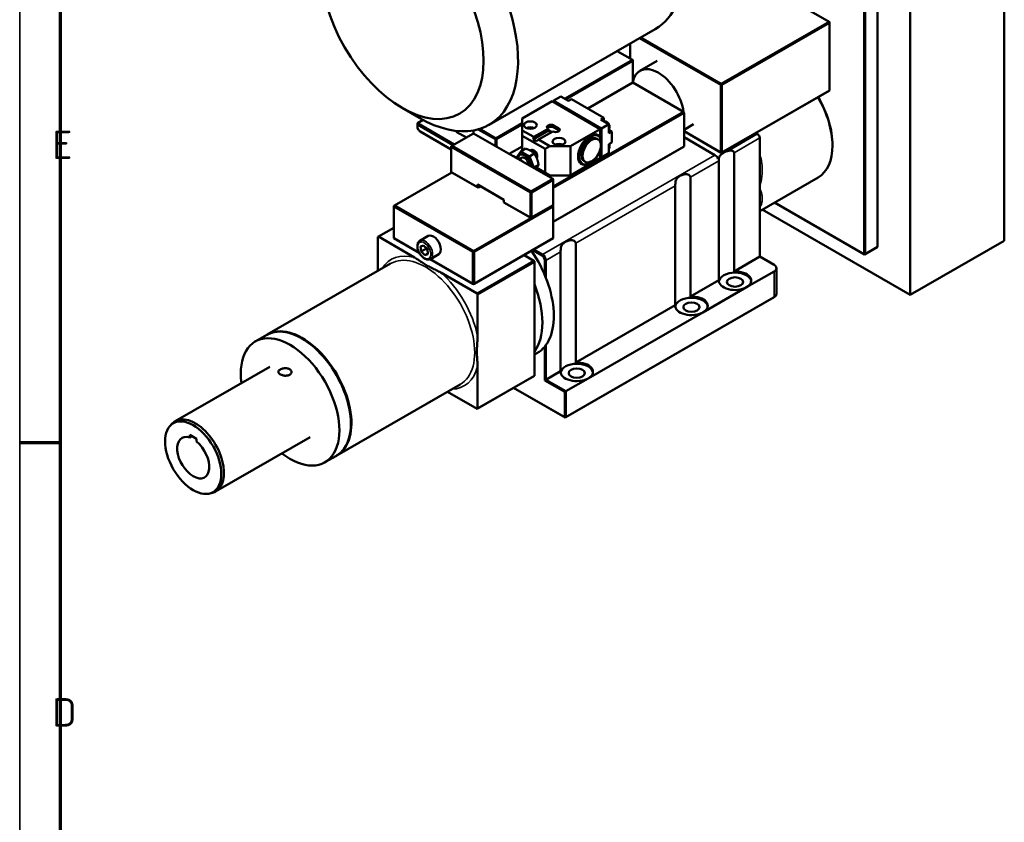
# Model space of a CAD drawing. Header units: millimetres. Extents: x 10 to 1178, y 10 to 831.
# Tile 2 of 6: x 10 to 253, y 466 to 664. Entities that reach past the tile are written whole.
import ezdxf

# ---------------------------------------------------------------- set-up
doc = ezdxf.new("R2010")
doc.units = ezdxf.units.MM
doc.header["$LTSCALE"] = 2
doc.layers.get('0').update_dxf_attribs({"lineweight": 25})
for name, color, linetype, lineweight in [('Rahmen (ISO)', 7, 'Continuous', 70), ('Sichtbar (ISO)', 7, 'Continuous', 50), ('Sichtbar schmal (ISO)', 7, 'Continuous', 35), ('Symbol (ISO)', 7, 'Continuous', 25)]:
    doc.layers.add(name, color=color, linetype=linetype, lineweight=lineweight)
doc.styles.add('Notiztext (DIN)', font='isocpeur.ttf')

# ---------------------------------------------------------------- blocks, each defined once
blk = doc.blocks.new('Ränder Hagen+Goebel Rahmen')
at = {"layer": 'Rahmen (ISO)', "linetype": 'Continuous', "lineweight": 35}
blk.add_line((5, 415), (5, 5), dxfattribs=at)
at = {"layer": 'Rahmen (ISO)'}
for p, q in [((10, 410), (10, 10)), ((10, 280), (5, 280))]:
    blk.add_line(p, q, dxfattribs=at)
at = {"layer": 'Symbol (ISO)', "char_height": 3.5, "attachment_point": 7, "style": 'Notiztext (DIN)'}
for s, insert in [('E', (9, 315)), ('D', (9, 245))]:
    blk.add_mtext(s, dxfattribs=dict(at, insert=insert))

msp = doc.modelspace()

# ---------------------------------------------------------------- linework, layer by layer
at = {"layer": 'Sichtbar (ISO)'}
for p, q in [((252.8429, 750.4579), (252.8429, 609.8398)), ((229.6498, 737.1019), (229.6498, 596.4838)), ((188.9578, 675.7544), (209.6245, 663.8532)), ((221.5887, 669.1464), (221.5887, 608.3209)), ((218.2512, 667.3873), (218.2512, 606.5618)), ((218.534, 606.5618), (218.534, 667.3873)), ((209.6245, 663.8532), (183.0373, 648.5426)), ((183.1787, 648.2977), (209.7659, 663.6083)), ((209.7659, 663.7711), (209.6245, 663.8532)), ((209.7659, 663.6083), (209.6245, 663.8532)), ((209.7659, 663.6083), (209.7659, 663.7711)), ((209.7659, 663.6083), (209.7659, 646.9303)), ((166.772, 662.0542), (125.7598, 638.4369)), ((160.5513, 654.8065), (160.5513, 658.472)), ((162.8896, 659.8185), (182.8958, 648.2977)), ((183.0373, 648.5426), (163.173, 659.9817)), ((157.3687, 656.6392), (161.117, 654.4808)), ((161.117, 654.4808), (144.5531, 644.9422)), ((144.913, 644.8231), (161.2584, 654.2358)), ((161.117, 654.4808), (161.2584, 654.2358)), ((161.2584, 654.3987), (161.117, 654.4808)), ((161.2584, 654.3987), (161.2584, 654.2358)), ((161.2584, 654.2358), (161.2584, 649.0751)), ((167.2323, 654.1917), (162.9896, 651.7485)), ((150.1102, 642.4208), (161.2584, 648.8406)), ((161.2584, 648.8406), (173.7035, 641.674)), ((183.0373, 648.5426), (182.8958, 648.2977)), ((183.0373, 648.5426), (183.1787, 648.2977)), ((182.8958, 648.2977), (183.1787, 648.2977)), ((182.8958, 648.2977), (182.8958, 631.6197)), ((183.0373, 631.5377), (209.6245, 646.8482)), ((183.1787, 631.6197), (183.1787, 648.2977)), ((209.7659, 646.9303), (183.1787, 631.6197)), ((209.7659, 646.9303), (209.6245, 646.8482)), ((133.9641, 639.9915), (141.318, 644.2264)), ((141.318, 644.2264), (153.1974, 637.3855)), ((141.3746, 644.1937), (141.6291, 644.3403)), ((141.6008, 644.3893), (143.4393, 645.448)), ((153.4802, 637.5484), (141.6008, 644.3893)), ((141.6008, 644.3893), (141.6008, 644.324)), ((153.4519, 637.5319), (141.6291, 644.3403)), ((145.3909, 644.3241), (143.4393, 645.448)), ((145.3909, 644.3241), (146.098, 644.7313)), ((154.0742, 640.1381), (146.098, 644.7313)), ((104.2728, 642.6307), (108.499, 640.1781)), ((173.7035, 641.674), (141.6008, 623.1873)), ((141.6008, 622.8609), (173.8449, 641.429)), ((173.7035, 641.674), (173.7521, 641.5897)), ((173.8449, 641.429), (173.7521, 641.5897)), ((173.8449, 640.2845), (173.8449, 641.429)), ((108.084, 638.8182), (109.4886, 639.6271)), ((117.1806, 633.5798), (108.084, 638.8182)), ((108.084, 638.8182), (108.084, 638.4918)), ((133.9641, 638.8444), (127.4587, 635.0982)), ((133.9641, 637.0597), (133.9641, 639.9915)), ((153.3671, 639.7309), (154.0742, 640.1381)), ((155.3187, 638.6071), (153.3671, 639.7309)), ((154.0742, 639.3237), (154.0742, 640.1381)), ((173.8449, 633.0901), (173.8449, 640.2845)), ((108.084, 638.4918), (116.8973, 633.4166)), ((108.084, 638.0013), (108.084, 638.4918)), ((108.7883, 636.7781), (108.9292, 636.6964)), ((116.4278, 632.3788), (108.7911, 636.7765)), ((108.9325, 636.6945), (116.4278, 632.3782)), ((116.5692, 633.2277), (121.9432, 636.3224)), ((117.6195, 636.9338), (117.6651, 636.9093)), ((117.6651, 636.9093), (117.6651, 636.6804)), ((117.6651, 636.6804), (120.2006, 635.3188)), ((121.9432, 636.3224), (121.9432, 637.0501)), ((121.9432, 636.3224), (141.4594, 625.0838)), ((123.057, 637.3066), (127.3173, 634.8533)), ((127.4587, 635.0982), (123.4311, 637.4176)), ((127.6001, 634.8533), (133.9641, 638.5181)), ((133.9641, 637.0597), (136.7925, 635.4309)), ((133.9641, 635.7542), (133.9641, 637.0597)), ((136.6729, 634.847), (140.5055, 637.054)), ((136.7925, 635.4309), (140.3422, 637.4751)), ((141.4735, 636.8236), (137.9239, 634.7794)), ((140.5055, 637.054), (140.3422, 637.4751)), ((141.1896, 636.66), (140.5055, 637.054)), ((141.7564, 638.2895), (142.8877, 637.6379)), ((142.8877, 637.1474), (141.7564, 637.7989)), ((153.1974, 637.3855), (145.8435, 633.1506)), ((153.1974, 637.3854), (153.4519, 637.5319)), ((153.1974, 635.4597), (153.1974, 637.3855)), ((153.4519, 630.4029), (153.4519, 637.5319)), ((153.4802, 637.5484), (155.3187, 638.6071)), ((153.4802, 630.3539), (153.4802, 637.5484)), ((155.3187, 636.3506), (155.3187, 638.6071)), ((156.0258, 636.7578), (155.3187, 637.165)), ((155.3187, 636.3506), (156.0258, 636.7578)), ((155.3704, 637.8893), (155.459, 637.9502)), ((155.459, 637.6886), (155.3704, 637.6277)), ((155.3705, 637.8882), (155.4452, 637.8452)), ((156.0258, 634.0763), (156.0258, 636.7578)), ((176.2149, 638.5932), (173.8449, 637.2284)), ((182.8958, 631.6197), (173.8449, 636.8318)), ((173.8449, 636.8312), (183.0373, 631.5377)), ((191.522, 636.4237), (191.9468, 636.1791)), ((127.4587, 635.0982), (127.3173, 634.8533)), ((127.3173, 634.8533), (127.3173, 633.2277)), ((127.6001, 634.8533), (127.3173, 634.8533)), ((127.6001, 634.8533), (127.4587, 635.0982)), ((127.6001, 633.0648), (127.6001, 634.8533)), ((139.6209, 632.4966), (133.9641, 635.7542)), ((133.9641, 632.084), (133.9641, 635.7542)), ((136.6729, 634.847), (136.7925, 635.4309)), ((137.4777, 634.3836), (136.6729, 634.847)), ((137.9239, 634.7794), (137.4777, 634.3836)), ((137.9239, 634.7794), (140.7523, 633.1506)), ((152.3901, 635.014), (152.6729, 634.8511)), ((153.3388, 632.3978), (153.3388, 635.0158)), ((155.3187, 633.6691), (156.0258, 634.0763)), ((181.4816, 630.9689), (173.8449, 635.3666)), ((192.5125, 629.8732), (192.5125, 635.1993)), ((116.4278, 632.9827), (116.5692, 633.2277)), ((116.4278, 633.1456), (116.5692, 633.2277)), ((116.4278, 633.1456), (116.4278, 632.9827)), ((116.4278, 632.9827), (135.944, 621.7441)), ((116.4278, 626.7694), (116.4278, 632.9827)), ((136.0854, 621.9891), (116.5692, 633.2277)), ((130.7316, 631.2615), (133.9641, 633.1229)), ((133.6097, 631.88), (132.5606, 630.3832)), ((133.6097, 631.88), (134.7749, 632.5509)), ((135.7326, 630.6575), (133.6097, 631.88)), ((136.2567, 632.2515), (135.9394, 632.0688)), ((140.7523, 633.1506), (139.6209, 632.4966)), ((139.6209, 626.6103), (139.6209, 632.4966)), ((145.8435, 633.1506), (140.7523, 633.1506)), ((173.8449, 633.0901), (141.6008, 614.5219)), ((141.6008, 614.5213), (173.7035, 633.008)), ((145.8435, 625.9562), (145.8435, 633.1506)), ((153.1974, 630.1911), (153.1974, 631.9978)), ((153.4802, 630.3539), (155.3187, 631.4127)), ((155.3187, 631.4127), (155.3187, 633.6691)), ((155.3704, 632.984), (155.459, 633.0449)), ((155.459, 632.7833), (155.3704, 632.7224)), ((155.3705, 632.9829), (155.4452, 632.9399)), ((173.7035, 633.008), (173.8449, 633.0901)), ((182.8958, 631.6197), (183.1787, 631.6197)), ((182.8958, 631.6197), (183.0373, 631.5377)), ((183.0373, 631.5377), (183.1787, 631.6197)), ((186.1809, 631.5531), (186.1809, 602.285)), ((210.473, 633.4417), (210.473, 633.2788)), ((131.6337, 630.742), (131.6341, 630.7423)), ((133.7705, 630.3146), (133.2157, 629.9951)), ((133.5334, 631.1189), (133.3636, 631.0212)), ((133.7566, 629.5195), (133.757, 629.5198)), ((133.7577, 629.5189), (133.757, 629.5198)), ((135.7326, 630.6575), (136.8978, 631.3284)), ((136.7941, 627.9206), (135.7326, 630.6575)), ((153.1974, 630.1911), (145.8435, 625.9562)), ((149.1963, 629.4679), (149.4791, 629.305)), ((150.804, 629.026), (150.6631, 628.9443)), ((153.1974, 630.2563), (153.4519, 630.4029)), ((153.4235, 630.3866), (153.4802, 630.3539)), ((182.463, 630.1971), (182.2165, 630.0552)), ((182.4392, 600.1303), (182.4392, 629.562)), ((192.5125, 622.9361), (192.5125, 629.8732)), ((102.4271, 618.5434), (116.5692, 626.6873)), ((116.5692, 626.6873), (116.4278, 626.7694)), ((122.9332, 623.0232), (116.4278, 626.7694)), ((116.5692, 626.6873), (123.0746, 622.9411)), ((136.719, 627.8136), (136.7941, 627.9206)), ((136.7941, 627.9206), (137.9592, 628.5916)), ((137.5153, 627.8214), (137.9239, 627.585)), ((137.516, 627.8224), (139.6209, 626.6103)), ((140.7523, 625.9562), (137.9239, 627.585)), ((139.6209, 626.6103), (140.7523, 625.9562)), ((141.4594, 625.0838), (136.0854, 621.9891)), ((136.2268, 621.7441), (141.6008, 624.8388)), ((145.8435, 625.9562), (140.7523, 625.9562)), ((141.4594, 625.0838), (141.6008, 625.0017)), ((141.4594, 625.0838), (141.6008, 624.8388)), ((141.6008, 624.8388), (141.6008, 625.0017)), ((141.6008, 624.8388), (141.6008, 618.6254)), ((175.4329, 625.5273), (175.4329, 596.0956)), ((192.5125, 617.1635), (206.9357, 625.4692)), ((122.9332, 623.6772), (122.9332, 623.0232)), ((122.9332, 623.6772), (123.216, 623.5137)), ((129.4386, 619.931), (122.9332, 623.6772)), ((123.0746, 622.9411), (122.9332, 623.0232)), ((123.216, 623.0232), (122.9332, 623.0232)), ((123.0746, 622.9411), (123.6425, 623.2681)), ((123.216, 623.0232), (123.0746, 622.9411)), ((123.216, 623.0232), (123.216, 623.5137)), ((123.216, 623.5137), (129.4386, 619.9304)), ((123.6419, 623.2684), (123.216, 623.0232)), ((136.0854, 621.9891), (135.944, 621.7441)), ((135.944, 621.7441), (136.2268, 621.7441)), ((135.944, 621.7441), (135.944, 615.5308)), ((136.0854, 621.9891), (136.2268, 621.7441)), ((136.2268, 615.5308), (136.2268, 621.7441)), ((171.6912, 593.9409), (171.6912, 623.3726)), ((192.5125, 615.9989), (192.5125, 622.9361)), ((129.4386, 619.277), (129.4386, 619.931)), ((129.4386, 619.277), (129.58, 619.1949)), ((135.944, 615.5308), (129.4386, 619.277)), ((196.1762, 619.2733), (218.3926, 606.4797)), ((218.2512, 606.5618), (196.1768, 619.2736)), ((102.4271, 618.5434), (102.2857, 618.4613)), ((102.2857, 618.2984), (102.4271, 618.5434)), ((102.2857, 618.2984), (102.2857, 618.4613)), ((102.2857, 610.45), (102.2857, 618.2984)), ((102.2857, 618.2984), (121.8018, 607.0598)), ((121.9432, 607.3048), (102.4271, 618.5434)), ((141.4594, 618.5434), (121.9432, 607.3048)), ((122.0847, 607.0598), (141.6008, 618.2984)), ((129.58, 619.1949), (136.0854, 615.4487)), ((136.0854, 615.4487), (141.4594, 618.5434)), ((141.6008, 618.6254), (136.2268, 615.5308)), ((141.6008, 618.6254), (141.4594, 618.5434)), ((141.6008, 618.4613), (141.4594, 618.5434)), ((141.6008, 618.2984), (141.4594, 618.5434)), ((141.6008, 618.4613), (141.6008, 618.2984)), ((141.6008, 618.2984), (141.6008, 610.45)), ((229.6498, 596.4838), (193.1257, 617.5166)), ((135.944, 615.5308), (136.0854, 615.4487)), ((135.944, 615.5308), (136.2268, 615.5308)), ((136.2268, 615.5308), (136.0854, 615.4487)), ((192.5125, 605.9311), (192.5125, 615.9989)), ((98.4673, 610.8565), (102.2857, 613.0554)), ((98.3259, 610.7745), (98.4673, 610.8565)), ((98.3259, 602.3903), (98.3259, 610.7745)), ((98.4673, 610.8565), (107.3707, 605.7294)), ((102.2857, 610.45), (102.4271, 610.3679)), ((108.5413, 606.8476), (102.2857, 610.45)), ((102.4271, 610.3679), (108.5418, 606.8467)), ((108.7098, 609.8353), (110.7463, 611.008)), ((121.9432, 599.1293), (141.4594, 610.3679)), ((141.6008, 610.45), (122.0847, 599.2114)), ((141.4594, 610.3679), (141.6008, 610.45)), ((252.8429, 609.8398), (229.6498, 596.4838)), ((108.8653, 608.3823), (109.6251, 608.6601)), ((109.0212, 607.1741), (108.8653, 608.3823)), ((110.1526, 607.8256), (109.0212, 607.1741)), ((109.9369, 606.2437), (109.0212, 607.1741)), ((109.6251, 608.6601), (110.5408, 607.7297)), ((110.5408, 607.7297), (110.6967, 606.5215)), ((121.9432, 607.3048), (121.8018, 607.0598)), ((122.0847, 607.0598), (121.9432, 607.3048)), ((136.5064, 607.5156), (138.7724, 606.2107)), ((138.9138, 606.4557), (136.7897, 607.6788)), ((147.1486, 609.2394), (147.1486, 579.8078)), ((218.3926, 606.4797), (221.4473, 608.2388)), ((221.5887, 608.3209), (218.534, 606.5618)), ((221.4473, 608.2388), (221.5887, 608.3209)), ((110.6775, 606.6702), (109.9369, 606.2437)), ((110.6967, 606.5215), (109.9369, 606.2437)), ((111.2384, 605.2938), (121.9432, 599.1293)), ((121.8018, 599.2114), (111.239, 605.2941)), ((111.3048, 605.3291), (113.3412, 606.5018)), ((122.0847, 607.0598), (121.8018, 607.0598)), ((121.8018, 607.0598), (121.8018, 599.2114)), ((122.0847, 599.2114), (122.0847, 607.0598)), ((136.7925, 604.9115), (122.7918, 596.849)), ((134.3883, 606.296), (136.7925, 604.9115)), ((136.7925, 604.9115), (136.9339, 604.6665)), ((136.9339, 604.8294), (136.7925, 604.9115)), ((136.9339, 604.8294), (136.9339, 604.6665)), ((139.4795, 604.986), (139.4795, 601.4311)), ((139.7623, 600.7402), (139.7623, 604.986)), ((143.4069, 577.6531), (143.4069, 607.0848)), ((192.5125, 605.9311), (186.1809, 602.285)), ((196.048, 603.8951), (192.5125, 605.9311)), ((218.2512, 606.5618), (218.534, 606.5618)), ((218.2512, 606.5618), (218.3926, 606.4797)), ((218.3926, 606.4797), (218.534, 606.5618)), ((101.4805, 604.2069), (71.0749, 586.6975)), ((122.9332, 596.6041), (136.9339, 604.6665)), ((136.9339, 604.6665), (136.9339, 576.5429)), ((196.048, 602.2663), (189.2598, 598.3572)), ((196.6338, 596.7038), (196.6338, 603.0807)), ((113.8884, 601.9761), (122.7918, 596.849)), ((182.4392, 600.1303), (175.4329, 596.0956)), ((122.0847, 599.2114), (121.8018, 599.2114)), ((121.9432, 599.1293), (121.8018, 599.2114)), ((121.9432, 599.1293), (122.0847, 599.2114)), ((189.2598, 598.3572), (178.5118, 592.1679)), ((122.7918, 596.849), (122.9332, 596.6041)), ((122.9332, 596.6041), (122.9332, 586.3101)), ((144.5707, 566.245), (195.9066, 595.8074)), ((196.048, 595.8895), (144.7121, 566.327)), ((195.9115, 595.8102), (196.0535, 595.8926)), ((171.6912, 593.9409), (147.1486, 579.8078)), ((178.5118, 592.1679), (150.2275, 575.88)), ((68.1051, 584.9873), (70.9335, 586.6161)), ((139.4795, 583.6875), (139.4795, 575.3908)), ((139.7623, 575.5543), (139.7623, 584.0526)), ((136.9339, 581.696), (137.5807, 582.0685)), ((48.3257, 565.2886), (71.6981, 578.7479)), ((122.9332, 578.7744), (122.9332, 568.4804)), ((122.7918, 568.3984), (136.7925, 576.4608)), ((136.9339, 576.5429), (122.9332, 568.4804)), ((136.9339, 576.5429), (136.7925, 576.4608)), ((139.4795, 575.3908), (139.7623, 575.5543)), ((143.4069, 577.6531), (139.7623, 575.5543)), ((144.7121, 572.7039), (139.7623, 575.5543)), ((150.2275, 575.88), (144.7121, 572.7039)), ((118.6472, 574.3965), (88.2416, 556.887)), ((131.8115, 573.5925), (144.5707, 566.245)), ((144.4292, 566.327), (131.8121, 573.5928)), ((139.4795, 575.3908), (144.4292, 572.5404)), ((122.7918, 568.3984), (115.5116, 572.5908)), ((144.4292, 572.5404), (144.7121, 572.7039)), ((144.4292, 572.5404), (144.4292, 566.327)), ((144.7121, 566.327), (144.7121, 572.7039)), ((122.9332, 568.4804), (122.7918, 568.3984)), ((144.4292, 566.327), (144.5707, 566.2453)), ((144.5707, 566.2453), (144.7121, 566.327)), ((144.5707, 566.2453), (144.5707, 566.245)), ((47.0546, 564.1202), (47.4654, 564.5834)), ((51.9397, 561.9417), (53.6367, 560.9644)), ((51.9397, 561.2794), (51.9397, 561.9417)), ((52.5147, 561.6105), (51.9397, 561.2794)), ((58.3063, 547.9569), (81.6787, 561.4162)), ((53.6367, 560.9644), (53.6367, 560.3021)), ((85.2718, 555.1768), (88.1002, 556.8056)), ((56.6578, 547.4441), (57.2646, 547.5669))]:
    msp.add_line(p, q, dxfattribs=at)
at = {"layer": 'Sichtbar (ISO)', "flags": 128}
for points in [[(144.3587, 644.9185), (144.4314, 644.9358), (144.5054, 644.9429), (144.5796, 644.9403), (144.6531, 644.9289), (144.7966, 644.8829), (144.9338, 644.8103), (145.0636, 644.715), (145.1845, 644.6001), (145.2945, 644.4689), (145.3917, 644.3246)], [(154.2582, 639.2177), (154.3309, 639.2351), (154.4051, 639.2421), (154.4793, 639.2395), (154.553, 639.2281), (154.6966, 639.182), (154.8339, 639.1092), (154.9638, 639.0136), (155.0848, 638.8985), (155.1949, 638.767), (155.2921, 638.6224)], [(155.3187, 638.5764), (155.3852, 638.444), (155.4391, 638.3078), (155.4793, 638.1699), (155.5047, 638.0324)], [(155.5046, 637.7524), (155.4817, 637.6471), (155.4438, 637.5477), (155.3897, 637.4564), (155.3187, 637.377)], [(155.4452, 637.8452), (155.4535, 637.8401), (155.4615, 637.8346), (155.4691, 637.8287), (155.476, 637.8226), (155.4822, 637.8162), (155.4875, 637.8099), (155.4921, 637.8035), (155.4961, 637.7968), (155.4995, 637.7898), (155.5021, 637.7826), (155.504, 637.7754), (155.505, 637.7683), (155.5053, 637.7614), (155.5048, 637.7544), (155.5036, 637.7472), (155.5016, 637.74), (155.4987, 637.7328), (155.4951, 637.7259), (155.491, 637.7193), (155.4862, 637.713), (155.4805, 637.7067), (155.474, 637.7004), (155.4668, 637.6943), (155.459, 637.6886)], [(155.459, 637.9502), (155.4631, 637.9531), (155.467, 637.9561), (155.4708, 637.9592), (155.4744, 637.9623), (155.4778, 637.9656), (155.481, 637.9688), (155.484, 637.9721), (155.4868, 637.9754), (155.4893, 637.9787), (155.4916, 637.9819), (155.4938, 637.9852), (155.4958, 637.9887), (155.4977, 637.9923), (155.4993, 637.9959), (155.5008, 637.9996), (155.5021, 638.0033), (155.5032, 638.007), (155.504, 638.0107), (155.5046, 638.0144), (155.505, 638.0181), (155.5053, 638.0217), (155.5053, 638.0252), (155.5051, 638.0287), (155.5047, 638.0324)], [(153.3388, 635.0158), (153.3336, 635.0336), (153.3283, 635.0514), (153.323, 635.0693), (153.3176, 635.0872), (153.3121, 635.1052), (153.3066, 635.1233), (153.3011, 635.1414), (153.2955, 635.1596), (153.2898, 635.1779), (153.284, 635.1962), (153.2782, 635.2146), (153.2724, 635.233), (153.2665, 635.2515), (153.2605, 635.2701), (153.2544, 635.2888), (153.2483, 635.3075), (153.2422, 635.3263), (153.236, 635.3451), (153.2297, 635.364), (153.2233, 635.383), (153.2169, 635.4021), (153.2105, 635.4212), (153.204, 635.4404), (153.1974, 635.4597)], [(136.0005, 632.0342), (135.9577, 632.0586), (135.9144, 632.0825), (135.8706, 632.1061), (135.8263, 632.1294), (135.7814, 632.1523), (135.7359, 632.1749), (135.6899, 632.1973), (135.6431, 632.2194), (135.5957, 632.2412), (135.5475, 632.2629), (135.4986, 632.2843), (135.4489, 632.3055), (135.3984, 632.3265), (135.347, 632.3474), (135.2946, 632.3682), (135.2413, 632.3888), (135.1871, 632.4093), (135.1317, 632.4297), (135.0753, 632.45), (135.0177, 632.4702), (134.9589, 632.4905), (134.8989, 632.5106), (134.8376, 632.5308), (134.7749, 632.5509)], [(136.8978, 631.3284), (136.8628, 631.3645), (136.8278, 631.3999), (136.7927, 631.4344), (136.7577, 631.4683), (136.7225, 631.5014), (136.6872, 631.5339), (136.6518, 631.5658), (136.6162, 631.5971), (136.5804, 631.6277), (136.5444, 631.6579), (136.5081, 631.6875), (136.4716, 631.7166), (136.4347, 631.7452), (136.3975, 631.7734), (136.36, 631.8011), (136.322, 631.8284), (136.2837, 631.8553), (136.2449, 631.8819), (136.2056, 631.9081), (136.1657, 631.9339), (136.1254, 631.9594), (136.0844, 631.9846), (136.0428, 632.0096), (136.0005, 632.0342)], [(155.5046, 632.8471), (155.4817, 632.7419), (155.4438, 632.6424), (155.3897, 632.5512), (155.3187, 632.4717)], [(155.3195, 633.6696), (155.3857, 633.5376), (155.4394, 633.4017), (155.4794, 633.2642), (155.5047, 633.1271)], [(155.4452, 632.9399), (155.4535, 632.9349), (155.4615, 632.9293), (155.4691, 632.9235), (155.476, 632.9173), (155.4822, 632.9109), (155.4875, 632.9046), (155.4921, 632.8983), (155.4961, 632.8916), (155.4995, 632.8846), (155.5021, 632.8774), (155.504, 632.8701), (155.505, 632.863), (155.5053, 632.8561), (155.5048, 632.8491), (155.5036, 632.8419), (155.5016, 632.8347), (155.4987, 632.8275), (155.4951, 632.8206), (155.491, 632.8141), (155.4862, 632.8078), (155.4805, 632.8014), (155.474, 632.7951), (155.4668, 632.789), (155.459, 632.7833)], [(155.459, 633.0449), (155.4631, 633.0478), (155.467, 633.0508), (155.4708, 633.0539), (155.4744, 633.0571), (155.4778, 633.0603), (155.481, 633.0636), (155.484, 633.0668), (155.4868, 633.0701), (155.4893, 633.0734), (155.4916, 633.0766), (155.4938, 633.08), (155.4958, 633.0834), (155.4977, 633.087), (155.4993, 633.0906), (155.5008, 633.0943), (155.5021, 633.098), (155.5032, 633.1017), (155.504, 633.1055), (155.5046, 633.1092), (155.505, 633.1128), (155.5053, 633.1164), (155.5053, 633.1199), (155.5051, 633.1235), (155.5047, 633.1271)], [(184.6276, 631.9642), (184.703, 631.9852), (184.779, 632.0044), (184.8553, 632.0216), (184.9318, 632.0366), (185.0086, 632.0494), (185.0854, 632.0597), (185.1621, 632.0674), (185.2387, 632.0724), (185.315, 632.0744), (185.3909, 632.0732), (185.4663, 632.0686), (185.541, 632.0602), (185.6148, 632.0479), (185.6878, 632.0313), (185.7615, 632.0092), (185.835, 631.981), (185.9059, 631.9465), (185.9715, 631.9057), (186.03, 631.8596), (186.0796, 631.8092), (186.1217, 631.752), (186.1544, 631.6881), (186.1743, 631.6205), (186.1809, 631.5531)], [(133.757, 629.5198), (133.6846, 629.5937), (133.6125, 629.6639), (133.5405, 629.7307), (133.4683, 629.7946), (133.3958, 629.8558), (133.3226, 629.9144), (133.2487, 629.9708), (133.1738, 630.0251), (133.0977, 630.0776), (133.0201, 630.1284), (132.9409, 630.1777), (132.8598, 630.2256), (132.7766, 630.2723), (132.691, 630.3179), (132.6028, 630.3626), (132.5117, 630.4064), (132.4173, 630.4496), (132.3194, 630.4921), (132.2175, 630.5343), (132.1114, 630.576), (132.0004, 630.6176), (131.8843, 630.6591), (131.7624, 630.7006), (131.6341, 630.7423)], [(137.5927, 630.0546), (137.5711, 630.1093), (137.5491, 630.1635), (137.5265, 630.2173), (137.5033, 630.2708), (137.4796, 630.3239), (137.4553, 630.3768), (137.4305, 630.4294), (137.405, 630.4819), (137.3789, 630.5342), (137.3522, 630.5864), (137.3248, 630.6385), (137.2968, 630.6906), (137.268, 630.7427), (137.2385, 630.7948), (137.2082, 630.8471), (137.1772, 630.8995), (137.1454, 630.952), (137.1128, 631.0048), (137.0793, 631.0578), (137.0449, 631.1112), (137.0096, 631.1649), (136.9733, 631.2189), (136.936, 631.2734), (136.8978, 631.3284)], [(137.9592, 628.5916), (137.9486, 628.6625), (137.9377, 628.7322), (137.9265, 628.8007), (137.9148, 628.868), (137.9029, 628.9342), (137.8905, 628.9994), (137.8778, 629.0637), (137.8646, 629.127), (137.8511, 629.1895), (137.8372, 629.2511), (137.8228, 629.312), (137.8081, 629.3722), (137.7929, 629.4317), (137.7772, 629.4905), (137.7611, 629.5488), (137.7445, 629.6066), (137.7274, 629.6639), (137.7098, 629.7207), (137.6917, 629.7771), (137.673, 629.8331), (137.6538, 629.8889), (137.6341, 629.9443), (137.6137, 629.9995), (137.5927, 630.0546)], [(182.4392, 629.562), (182.4393, 629.5841), (182.4393, 629.6069), (182.4395, 629.6303), (182.4397, 629.6544), (182.4399, 629.6789), (182.4403, 629.704), (182.4407, 629.7296), (182.4412, 629.7556), (182.4417, 629.782), (182.4424, 629.8087), (182.4431, 629.8358), (182.444, 629.8632), (182.4449, 629.8908), (182.4459, 629.9185), (182.4471, 629.9465), (182.4484, 629.9745), (182.4497, 630.0026), (182.4512, 630.0308), (182.4529, 630.0588), (182.4546, 630.0868), (182.4565, 630.1147), (182.4585, 630.1424), (182.4607, 630.1699), (182.463, 630.1971)], [(137.2632, 627.5002), (137.2792, 627.5195), (137.2949, 627.5387), (137.3104, 627.5578), (137.3257, 627.5766), (137.3408, 627.5954), (137.3557, 627.614), (137.3704, 627.6324), (137.3849, 627.6508), (137.3992, 627.669), (137.4133, 627.687), (137.4272, 627.705), (137.441, 627.7228), (137.4545, 627.7405), (137.4679, 627.7581), (137.4812, 627.7756), (137.4942, 627.793), (137.5071, 627.8103), (137.5198, 627.8275), (137.5323, 627.8446), (137.5447, 627.8617), (137.557, 627.8786), (137.569, 627.8955), (137.5809, 627.9122), (137.5927, 627.9289)], [(137.5927, 627.9289), (137.6137, 627.9591), (137.6341, 627.9889), (137.6538, 628.0183), (137.673, 628.0474), (137.6917, 628.0762), (137.7098, 628.1046), (137.7274, 628.1328), (137.7445, 628.1608), (137.7611, 628.1885), (137.7772, 628.216), (137.7929, 628.2433), (137.8081, 628.2705), (137.8228, 628.2975), (137.8372, 628.3244), (137.8511, 628.3512), (137.8646, 628.378), (137.8778, 628.4047), (137.8905, 628.4313), (137.9029, 628.4579), (137.9148, 628.4846), (137.9265, 628.5112), (137.9377, 628.5379), (137.9486, 628.5647), (137.9592, 628.5916)], [(171.6912, 623.3726), (171.6948, 623.6364), (171.7091, 623.9326), (171.7377, 624.2107), (171.7828, 624.4587), (171.8466, 624.6839), (171.931, 624.8907), (172.0366, 625.0811), (172.1637, 625.2567), (172.3112, 625.4184), (172.4774, 625.5668), (172.6598, 625.7023), (172.8549, 625.8245), (173.0647, 625.9354), (173.2913, 626.0355), (173.532, 626.1214), (173.783, 626.1892), (174.04, 626.2348), (174.2981, 626.2539), (174.5524, 626.242), (174.7976, 626.1948), (175.0268, 626.1048), (175.2312, 625.9608), (175.3803, 625.7587), (175.4329, 625.5273)], [(111.3048, 605.3291), (111.1385, 605.2514), (110.9612, 605.2019), (110.7771, 605.1808), (110.5898, 605.1866), (110.4013, 605.2176), (110.2135, 605.2717), (110.0275, 605.3473), (109.844, 605.4429), (109.6641, 605.5572), (109.4885, 605.6887), (109.3185, 605.8363), (109.1549, 605.9985), (108.999, 606.174), (108.8518, 606.3613), (108.7143, 606.5587), (108.5878, 606.7647), (108.4731, 606.9776), (108.3713, 607.1956), (108.2833, 607.4169), (108.2097, 607.6399), (108.1515, 607.8628), (108.1092, 608.0839), (108.0835, 608.3018), (108.0751, 608.5147), (108.0845, 608.7214), (108.1125, 608.9203), (108.16, 609.1099), (108.2278, 609.2885), (108.3167, 609.4534), (108.4274, 609.602), (108.5592, 609.7305), (108.7098, 609.8353)], [(143.4069, 607.0848), (143.4106, 607.3486), (143.4248, 607.6448), (143.4534, 607.9229), (143.4985, 608.1709), (143.5623, 608.3961), (143.6467, 608.6029), (143.7523, 608.7933), (143.8794, 608.9689), (144.027, 609.1305), (144.1931, 609.279), (144.3755, 609.4145), (144.5707, 609.5366), (144.7804, 609.6476), (145.0071, 609.7477), (145.2477, 609.8335), (145.4987, 609.9014), (145.7557, 609.947), (146.0139, 609.9661), (146.2681, 609.9542), (146.5133, 609.907), (146.7425, 609.817), (146.9469, 609.673), (147.096, 609.4709), (147.1486, 609.2394)], [(110.1689, 608.1075), (110.1687, 608.0967), (110.1685, 608.0858), (110.1682, 608.0749), (110.1678, 608.0639), (110.1675, 608.0528), (110.1671, 608.0416), (110.1666, 608.0304), (110.1661, 608.0191), (110.1656, 608.0077), (110.165, 607.9962), (110.1644, 607.9846), (110.1638, 607.973), (110.1631, 607.9612), (110.1623, 607.9494), (110.1616, 607.9375), (110.1607, 607.9254), (110.1599, 607.9133), (110.159, 607.9011), (110.158, 607.8888), (110.157, 607.8764), (110.156, 607.8638), (110.1549, 607.8512), (110.1538, 607.8385), (110.1526, 607.8256)], [(110.1526, 607.8256), (110.1736, 607.8121), (110.1942, 607.7986), (110.2144, 607.7853), (110.2342, 607.7721), (110.2537, 607.7589), (110.2728, 607.7458), (110.2916, 607.7328), (110.31, 607.7198), (110.3281, 607.7069), (110.3459, 607.694), (110.3635, 607.6812), (110.3807, 607.6684), (110.3976, 607.6557), (110.4143, 607.643), (110.4308, 607.6303), (110.4469, 607.6176), (110.4629, 607.6049), (110.4786, 607.5922), (110.4941, 607.5795), (110.5093, 607.5669), (110.5244, 607.5542), (110.5392, 607.5415), (110.5539, 607.5287), (110.5683, 607.516)], [(113.8884, 601.9761), (113.6184, 602.1268), (113.3289, 602.2807), (113.0347, 602.4315), (112.7508, 602.5729), (112.4686, 602.7104), (112.1751, 602.852), (111.8749, 602.997), (111.5727, 603.1445), (111.2736, 603.2939), (110.9822, 603.4442), (110.7024, 603.5942), (110.438, 603.7425), (110.1805, 603.8947), (109.92, 604.0559), (109.659, 604.2237), (109.3996, 604.3959), (109.1435, 604.5699), (108.8917, 604.7428), (108.6457, 604.9118), (108.4069, 605.0743), (108.1614, 605.2378), (107.8996, 605.4072), (107.6324, 605.5739), (107.3707, 605.7294)], [(122.9332, 578.7744), (122.929, 579.0794), (122.9179, 579.3948), (122.9017, 579.7069), (122.8825, 580.0019), (122.8608, 580.2906), (122.8371, 580.5888), (122.8129, 580.894), (122.7898, 581.2034), (122.77, 581.5148), (122.7548, 581.8255), (122.7451, 582.1323), (122.7417, 582.432), (122.7451, 582.7356), (122.7548, 583.0535), (122.77, 583.3817), (122.7898, 583.716), (122.8129, 584.0519), (122.8371, 584.385), (122.8608, 584.7106), (122.8825, 585.0242), (122.9017, 585.3413), (122.9179, 585.6721), (122.929, 586.0003), (122.9332, 586.3101)], [(74.2842, 576.8731), (74.1491, 576.9601), (74.0318, 577.0555), (73.9372, 577.1569), (73.8694, 577.2619), (73.829, 577.3679), (73.8156, 577.4721), (73.829, 577.5762), (73.8694, 577.6822), (73.9372, 577.7871), (74.0318, 577.8885), (74.1491, 577.9838), (74.2842, 578.0708), (74.4384, 578.1504), (74.6131, 578.2232), (74.8038, 578.2861), (75.0054, 578.3363), (75.2116, 578.3724), (75.4156, 578.3935), (75.6196, 578.399), (75.8258, 578.3885), (76.0274, 578.3606), (76.2181, 578.3145), (76.3928, 578.2521), (76.547, 578.1761)], [(76.547, 578.1761), (76.6821, 578.0855), (76.7994, 577.9797), (76.894, 577.8615), (76.9618, 577.7343), (77.0022, 577.6028), (77.0156, 577.4721), (77.0022, 577.3413), (76.9618, 577.2098), (76.894, 577.0825), (76.7994, 576.9642), (76.6821, 576.8583), (76.547, 576.7677), (76.3928, 576.6918), (76.2181, 576.6294), (76.0274, 576.5834), (75.8258, 576.5556), (75.6196, 576.5451), (75.4156, 576.5507), (75.2116, 576.5717), (75.0055, 576.6077), (74.8038, 576.6579), (74.6131, 576.7207), (74.4384, 576.7935), (74.2842, 576.8731)]]:
    msp.add_lwpolyline(points, dxfattribs=at)
at = {"layer": 'Sichtbar (ISO)'}
for centre, major_axis, ratio, start_param, end_param in [((149.6053, 691.8647), (17.1667, -29.8105), 0.57809312, 0, 3.14159265), ((108.5931, 668.2473), (17.1667, -29.8105), 0.57809312, 5.49585344, 10.21210983), ((167.4809, 643.9492), (-4.4913, 7.7993), 0.57809312, 4.09989093, 6.89951461), ((198.4522, 640.2012), (8.4835, -14.7319), 0.57809312, 0, 1.58167315), ((198.5936, 640.2826), (-8.3837, 14.5586), 0.57809312, 3.92892453, 4.7233953), ((108.7911, 637.5941), (-0.499, 0.8666), 0.57809312, 0.78733187, 2.3581282), ((108.9325, 637.6755), (0.5988, -1.0399), 0.57809312, 5.49585344, 5.49972085), ((135.944, 636.8912), (1.6, 0), 0.5758617, 0.92492829, 2.21666436), ((141.0493, 637.8823), (-1, 0), 0.5758617, 3.92699082, 7.06858347), ((141.0493, 637.3917), (-1, 0), 0.5758617, 3.92699082, 5.84322002), ((142.1806, 637.2307), (1, 0), 0.5758617, 3.92699082, 7.06858347), ((142.1806, 636.7402), (-1, 0), 0.5758617, 3.58155794, 3.92699082), ((150.6518, 632.3224), (-2.066, -3.5877), 0.57809312, 2.87073592, 7.07051718), ((154.6116, 638.1955), (-0.5415, 0.9402), 0.57809312, 3.78091995, 4.0769291), ((150.7932, 632.2409), (-1.9662, -3.4143), 0.57809312, 2.77274594, 8.21896093), ((150.7932, 632.2409), (-1.5969, -2.7731), 0.57809312, 3.14159265, 6.28318531), ((191.9468, 635.525), (-0.3992, 0.6933), 0.57809312, 3.92892453, 5.49972085), ((134.5014, 629.0453), (-1.1378, 1.9758), 0.57809312, 3.95319238, 6.94433028), ((134.6712, 629.1431), (-1.1378, 1.9758), 0.57809312, 3.84822812, 6.28318531), ((136.7925, 631.1822), (-0.5988, 1.0399), 0.57809312, 3.37214113, 6.38322702), ((143.015, 632.8192), (1.6, 0), 0.5758617, 0.92492829, 2.21666436), ((154.6116, 633.2902), (-0.5415, 0.9402), 0.57809312, 3.78091995, 4.0769291), ((186.4314, 629.9083), (-4, 0), 0.5758617, 5.18022671, 6.15746063), ((133.6577, 628.5595), (-0.7309, 1.2693), 0.57809312, 4.9435808, 5.77891836), ((134.5014, 629.0453), (-0.7309, 1.2693), 0.57809312, 3.96670637, 6.28318531), ((135.9786, 630.7136), (-1.3003, 0.4114), 0.6988763, 3.57525667, 4.06374008), ((181.4816, 629.9878), (-0.5988, 1.0399), 0.57809312, 4.4525233, 5.49972085), ((112.0438, 608.7549), (-1.2975, 2.2531), 0.57809312, 3.14159265, 6.28318531), ((127.6001, 599.4002), (9.9806, -17.3317), 0.57809312, 0, 1.70057233), ((138.7724, 605.3932), (0.499, -0.8666), 0.57809312, 0.78733187, 2.3581282), ((138.9138, 605.4746), (-0.5988, 1.0399), 0.57809312, 3.92892453, 5.49972085), ((186.4314, 599.986), (4, 0), 0.5758617, 5.49778714, 7.91664555), ((194.6338, 603.0807), (2, 0), 0.5758617, 5.49778714, 7.06858347), ((186.4314, 599.986), (-4, 0), 0.5758617, 6.22052139, 8.6393798), ((186.4314, 599.659), (4, 0), 0.5758617, 0.07104442, 3.07054823), ((124.7717, 597.7714), (9.9806, -17.3317), 0.57809312, 0.25180522, 1.32285853), ((175.6834, 593.4696), (4, 0), 0.5758617, 0.07104442, 3.07054823), ((175.6834, 593.7967), (4, 0), 0.5758617, 5.49778714, 7.91664555), ((194.6338, 596.5403), (1.8, 0), 0.5758617, 5.49778714, 5.50163969), ((194.6338, 596.7038), (2, 0), 0.5758617, 5.49778714, 6.28318531), ((175.6834, 593.7967), (-4, 0), 0.5758617, 6.22052139, 8.6393798), ((79.5168, 571.7108), (-8.5834, 14.9052), 0.57809312, 3.14159265, 6.28318531), ((79.6583, 571.7923), (8.5834, -14.9052), 0.57809312, 6.2749789, 9.43298437), ((76.6884, 570.0821), (-8.5834, 14.9052), 0.57809312, 2.19123895, 7.23353901), ((147.3991, 577.1818), (4, 0), 0.5758617, 0.07104442, 3.07054823), ((147.3991, 577.5088), (4, 0), 0.5758617, 5.49778714, 7.91664555), ((147.3991, 577.5088), (-4, 0), 0.5758617, 6.22052139, 8.6393798), ((53.316, 556.6228), (-4.9903, 8.6658), 0.57809312, 2.95059886, 6.4741791), ((52.7882, 556.3188), (2.7946, -4.8529), 0.57809312, 2.5740887, 8.42535301)]:
    msp.add_ellipse(centre, major_axis=major_axis, ratio=ratio, start_param=start_param, end_param=end_param, dxfattribs=at)
for centre, major_axis, ratio in [((104.3504, 665.8042), (-14.1725, 24.611), 0.57809312), ((135.944, 638.3628), (1.6, 0), 0.5758617), ((143.015, 634.2908), (1.6, 0), 0.5758617), ((151.076, 632.0781), (-1.5969, -2.7731), 0.57809312), ((186.4314, 599.659), (-2, 0), 0.5758617), ((175.6834, 593.4696), (-2, 0), 0.5758617), ((147.3991, 577.1818), (-2, 0), 0.5758617), ((52.7882, 556.3188), (-4.8905, 8.4925), 0.57809312)]:
    msp.add_ellipse(centre, major_axis=major_axis, ratio=ratio, dxfattribs=at)
at = {"layer": 'Sichtbar schmal (ISO)'}
for p, q in [((108.9325, 636.6945), (108.7911, 636.7765)), ((141.7564, 638.2895), (141.7564, 637.7989)), ((142.8877, 637.6379), (142.8877, 637.1474)), ((191.9468, 636.1791), (184.6276, 631.9642)), ((186.1809, 631.5531), (192.5125, 635.1993)), ((181.4816, 630.9689), (138.9138, 606.4557)), ((182.4392, 629.562), (175.4329, 625.5273)), ((171.6912, 623.3726), (147.1486, 609.2394)), ((138.7724, 606.2107), (138.9138, 606.4557)), ((139.4795, 604.986), (139.7623, 604.986)), ((139.7623, 604.986), (143.4069, 607.0848)), ((196.048, 602.2663), (196.048, 595.8895)), ((196.048, 595.8895), (195.9066, 595.8074))]:
    msp.add_line(p, q, dxfattribs=at)
at = {"layer": 'Sichtbar schmal (ISO)', "flags": 128}
for points in [[(192.5125, 622.9361), (192.5926, 623.2468), (192.6682, 623.5602), (192.7393, 623.8761), (192.8055, 624.1941), (192.8665, 624.5142), (192.9222, 624.8361), (192.9723, 625.1595), (193.0166, 625.4844), (193.0548, 625.8105), (193.0868, 626.1375), (193.1121, 626.4653), (193.1305, 626.7938), (193.1416, 627.1228), (193.145, 627.4521), (193.1404, 627.7815), (193.1275, 628.1109), (193.1058, 628.44), (193.0749, 628.768), (193.0341, 629.0945), (192.983, 629.419), (192.9209, 629.7409), (192.8471, 630.0601), (192.7609, 630.3755), (192.6614, 630.686)], [(192.6614, 618.2722), (192.7609, 618.4571), (192.8471, 618.6416), (192.9209, 618.8257), (192.983, 619.0098), (193.0341, 619.1942), (193.0749, 619.3792), (193.1058, 619.5648), (193.1275, 619.7513), (193.1404, 619.9388), (193.145, 620.1271), (193.1416, 620.3166), (193.1305, 620.5074), (193.1121, 620.6996), (193.0868, 620.8933), (193.0548, 621.0887), (193.0166, 621.286), (192.9723, 621.4852), (192.9222, 621.6863), (192.8665, 621.8894), (192.8055, 622.0945), (192.7393, 622.3017), (192.6682, 622.511), (192.5926, 622.7225), (192.5125, 622.9361)]]:
    msp.add_lwpolyline(points, dxfattribs=at)
at = {"layer": 'Sichtbar schmal (ISO)'}
for centre, major_axis, ratio, start_param, end_param in [((144.8093, 643.9522), (-0.5355, 0.9298), 0.57809312, 4.86600528, 6.13343642), ((154.7088, 638.2514), (-0.5355, 0.9298), 0.57809312, 4.86600528, 6.13343642), ((154.7088, 638.2514), (0.5355, -0.9298), 0.57809312, 0.93700739, 1.42430525), ((154.7088, 638.2514), (0.5355, -0.9298), 0.57809312, 0.15035849, 0.63765635), ((154.7088, 633.3461), (0.5355, -0.9298), 0.57809312, 0.93700739, 1.42430525), ((154.7088, 633.3461), (0.5355, -0.9298), 0.57809312, 0.15035849, 0.63765635), ((181.9059, 630.6728), (-8.4835, 14.7319), 0.57809312, 4.39187925, 4.41888185), ((193.9267, 630.6876), (1.8902, 0.6535), 0.2570719, 2.21204578, 2.32304279), ((181.9059, 630.6728), (8.4835, -14.7319), 0.57809312, 0.29737455, 0.32437714), ((193.9267, 616.8133), (-1.7342, 0.9963), 0.77341746, 5.86044206, 5.97143907), ((110.0073, 607.5822), (1.2975, -2.2531), 0.57809312, 0, 3.14159265), ((110.6295, 589.6275), (-8.9826, 15.5985), 0.57809312, 5.75864239, 6.58244313), ((110.0639, 589.3017), (-8.5834, 14.9052), 0.57809312, 3.14159265, 6.28318531), ((110.6295, 589.6275), (-8.9826, 15.5985), 0.57809312, 4.18784607, 5.24079931), ((110.6295, 589.6275), (8.9826, -15.5985), 0.57809312, 5.98392749, 6.81159564)]:
    msp.add_ellipse(centre, major_axis=major_axis, ratio=ratio, start_param=start_param, end_param=end_param, dxfattribs=at)
msp.add_ellipse((109.781, 607.4519), major_axis=(-1.1378, 1.9758), ratio=0.57809312, dxfattribs=at)

# ---------------------------------------------------------------- block references
at = {"xscale": 2, "yscale": 2, "zscale": 2}
msp.add_blockref('Ränder Hagen+Goebel Rahmen', (0, 0), dxfattribs=at)

doc.saveas('drawing.dxf')
